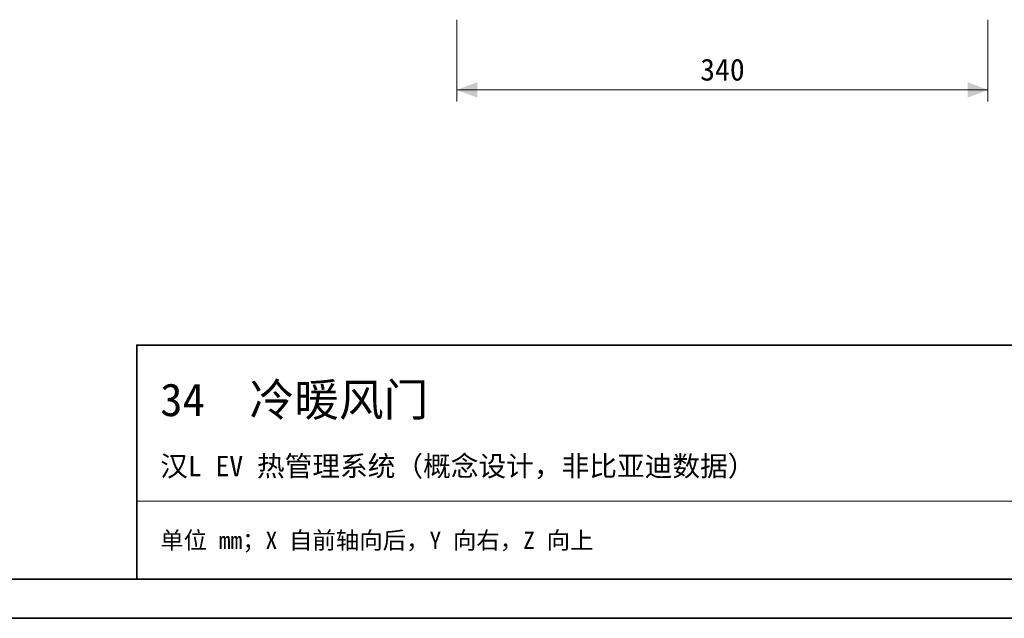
# Model space of a CAD drawing. Header units: millimetres. Extents: x 0 to 420, y 0 to 297.
# Tile 2 of 6: x 210 to 336, y 0 to 77. Entities that reach past the tile are written whole.
import ezdxf
from ezdxf.enums import TextEntityAlignment as Align

# ---------------------------------------------------------------- set-up
doc = ezdxf.new("R2010")
doc.units = ezdxf.units.MM
for name, color, linetype, lineweight, true_color in [('DIM', 7, 'Continuous', 18, 0x1e5aa0), ('FRAME', 7, 'Continuous', 35, 0x3c3c3c), ('TEXT', 7, 'Continuous', 18, 0x141414), ('THIN', 7, 'Continuous', 13, 0x6e6e6e)]:
    doc.layers.add(name, color=color, linetype=linetype, lineweight=lineweight, true_color=true_color)
doc.styles.add('ZH', font='simsun.ttc')

msp = doc.modelspace()

# ---------------------------------------------------------------- hatches: boundary and pattern name
at = {"layer": 'DIM'}
for points in [[(266, 67.69), (268.6, 66.7), (268.6, 68.68)], [(334, 67.69), (331.4, 68.68), (331.4, 66.7)]]:
    msp.add_hatch(color=7, dxfattribs=at).paths.add_polyline_path(points)

# ---------------------------------------------------------------- linework, layer by layer
for points in [[(266, 76.69), (266, 66.19)], [(334, 76.69), (334, 66.19)], [(266, 67.69), (334, 67.69)]]:
    msp.add_lwpolyline(points, dxfattribs=at)
at = {"layer": 'FRAME'}
for points in [[(0, 0), (420, 0), (420, 297), (0, 297)], [(5, 5), (415, 5), (415, 292), (5, 292)], [(225, 5), (415, 5), (415, 35), (225, 35)]]:
    msp.add_lwpolyline(points, close=True, dxfattribs=at)
at = {"layer": 'THIN'}
msp.add_lwpolyline([(225, 15), (415, 15)], dxfattribs=at)

# ---------------------------------------------------------------- texts
at = {"layer": 'DIM', "style": 'ZH'}
msp.add_text('340', height=2.8, dxfattribs=at).set_placement((300, 70.29), align=Align.MIDDLE_CENTER)
at = {"layer": 'TEXT', "style": 'ZH'}
for s, height, p in [('34  冷暖风门', 4.2, (228, 28)), ('汉L EV 热管理系统（概念设计，非比亚迪数据）', 2.6, (228, 19.5)), ('单位 mm；X 自前轴向后，Y 向右，Z 向上', 2.2, (228, 10))]:
    msp.add_text(s, height=height, dxfattribs=at).set_placement(p, align=Align.MIDDLE_LEFT)

doc.saveas('drawing.dxf')
